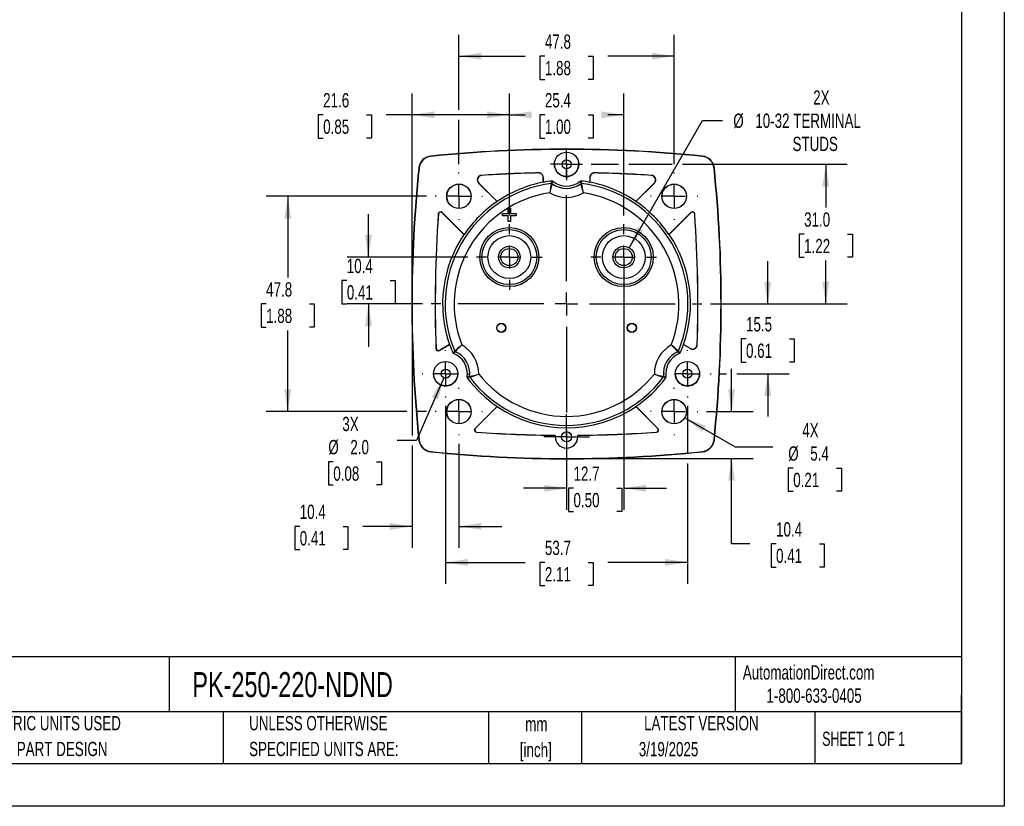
# Model space of a CAD drawing. Header units: millimetres. Extents: x 0 to 419, y 0 to 324.
# Tile 8 of 13: x 200 to 419, y 0 to 175. Entities that reach past the tile are written whole.
import ezdxf

# ---------------------------------------------------------------- set-up
doc = ezdxf.new("R2010")
doc.units = ezdxf.units.MM
doc.header["$LTSCALE"] = 1.5
doc.linetypes.add('CENTERX2', pattern=[20.32, 12.7, -2.54, 2.54, -2.54])
doc.layers.add('CENTER', color=40, linetype='CENTERX2')
doc.layers.add('DIMENSIONS', color=140, linetype='Continuous', lineweight=25)
doc.layers.add('TEXT', color=140, linetype='Continuous', lineweight=25)
doc.styles.add('SLDTEXTSTYLE0', font='TXT', dxfattribs={"width": 0.7})
doc.styles.add('SLDTEXTSTYLE1', font='TXT', dxfattribs={"width": 0.65})
doc.dimstyles.new('SLDDIMSTYLE0', dxfattribs={"dimtxt": 3.237012, "dimasz": 4.953, "dimexe": 0, "dimexo": 0.0625, "dimgap": 0.809253, "dimtad": 0, "dimtih": 1, "dimtoh": 1, "dimrnd": 1e-09, "dimzin": 12, "dimdsep": 46, "dimtxsty": 'SLDTEXTSTYLE0', "dimsah": 1, "dimcen": 0.09, "dimadec": 0, "dimazin": 3, "dimtfac": 1, "dimtofl": 0, "dimtmove": 0, "dimatfit": 3, "dimfxl": 0, "dimfrac": 2, "dimtolj": 1, "dimtzin": 12, "dimarcsym": 0})
doc.dimstyles.new('SLDDIMSTYLE2', dxfattribs={"dimtxt": 3.237012, "dimasz": 4.953, "dimexe": 0, "dimexo": 0.0625, "dimgap": 0.809253, "dimtad": 0, "dimtih": 1, "dimtoh": 1, "dimrnd": 1e-09, "dimzin": 12, "dimdsep": 46, "dimtxsty": 'SLDTEXTSTYLE0', "dimsah": 1, "dimcen": 0.09, "dimadec": 0, "dimazin": 3, "dimtfac": 1, "dimtmove": 0, "dimatfit": 0, "dimfxl": 0, "dimfrac": 2, "dimtolj": 1, "dimtzin": 12, "dimarcsym": 0})
doc.dimstyles.new('SLDDIMSTYLE4', dxfattribs={"dimtxt": 3.237012, "dimasz": 4.953, "dimexe": 0, "dimexo": 0.0625, "dimgap": 0.809253, "dimtad": 0, "dimtih": 1, "dimtoh": 1, "dimrnd": 1e-09, "dimzin": 4, "dimdsep": 46, "dimtxsty": 'SLDTEXTSTYLE0', "dimsah": 1, "dimcen": 0.09, "dimadec": 0, "dimazin": 1, "dimtfac": 1, "dimtofl": 0, "dimtmove": 0, "dimatfit": 3, "dimfxl": 0, "dimfrac": 2, "dimtolj": 1, "dimtzin": 12, "dimarcsym": 0})
doc.dimstyles.new('SLDDIMSTYLE5', dxfattribs={"dimtxt": 3.237012, "dimasz": 4.953, "dimexe": 0, "dimexo": 0.0625, "dimgap": 0.809253, "dimtad": 0, "dimtih": 1, "dimtoh": 1, "dimrnd": 1e-09, "dimzin": 12, "dimdsep": 46, "dimtxsty": 'SLDTEXTSTYLE0', "dimsah": 1, "dimcen": 0, "dimadec": 0, "dimazin": 3, "dimtfac": 1, "dimtofl": 0, "dimtmove": 0, "dimatfit": 3, "dimfxl": 0, "dimfrac": 2, "dimtolj": 1, "dimtzin": 12, "dimarcsym": 0})
doc.dimstyles.new('SLDDIMSTYLE6', dxfattribs={"dimtxt": 3.237012, "dimasz": 4.953, "dimexe": 0, "dimexo": 0.0625, "dimgap": 0.809253, "dimtad": 0, "dimtih": 1, "dimtoh": 1, "dimrnd": 1e-09, "dimzin": 12, "dimdsep": 46, "dimtxsty": 'SLDTEXTSTYLE0', "dimsah": 1, "dimcen": 0, "dimadec": 0, "dimazin": 3, "dimtfac": 1, "dimtofl": 0, "dimtmove": 0, "dimatfit": 3, "dimfxl": 0, "dimfrac": 2, "dimtolj": 1, "dimtzin": 12, "dimarcsym": 0})
doc.dimstyles.new('SLDDIMSTYLE7', dxfattribs={"dimtxt": 3.237012, "dimasz": 4.953, "dimexe": 0, "dimexo": 0.0625, "dimgap": 0.809253, "dimtad": 0, "dimtih": 1, "dimtoh": 1, "dimrnd": 1e-09, "dimzin": 4, "dimdsep": 46, "dimtxsty": 'SLDTEXTSTYLE0', "dimsah": 1, "dimcen": 0, "dimadec": 0, "dimazin": 1, "dimtfac": 1, "dimtofl": 0, "dimtmove": 0, "dimatfit": 3, "dimfxl": 0, "dimfrac": 2, "dimtolj": 1, "dimtzin": 12, "dimarcsym": 0})

# ---------------------------------------------------------------- blocks, each defined once
blk = doc.blocks.new('SW_NOTE_0_1')
at = {"layer": 'TEXT', "color": 0, "linetype": 'CENTERX2', "lineweight": 18, "char_height": 3.175, "attachment_point": 2, "style": 'SLDTEXTSTYLE0'}
for s, insert in [('mm', (4.27, 4.09)), ('[inch]', (4.14, -1.64))]:
    blk.add_mtext(s, dxfattribs=dict(at, insert=insert))
blk = doc.blocks.new('SW_NOTE_0_2')
at = {"layer": 'TEXT', "color": 0, "linetype": 'CENTERX2', "lineweight": 18, "char_height": 3.175, "attachment_point": 1, "style": 'SLDTEXTSTYLE0'}
for s, insert in [('UNLESS OTHERWISE', (0, 4.09)), ('SPECIFIED UNITS ARE:', (0, -1.64))]:
    blk.add_mtext(s, dxfattribs=dict(at, insert=insert))
blk = doc.blocks.new('SW_NOTE_0_6')
at = {"layer": 'TEXT', "color": 0, "linetype": 'CENTERX2', "lineweight": 18, "char_height": 3.175, "attachment_point": 1, "style": 'SLDTEXTSTYLE0'}
for s, insert in [('METRIC UNITS USED', (0, 4.09)), ('FOR PART DESIGN', (0, -1.64))]:
    blk.add_mtext(s, dxfattribs=dict(at, insert=insert))
blk = doc.blocks.new('_D_11')
at = {"layer": 'DIMENSIONS'}
for p, q in [((335.8, 124), (352.11, 152.25)), ((352.11, 152.25), (356.54, 152.25))]:
    blk.add_line(p, q, dxfattribs=at)
blk.add_solid([(335.8, 124), (338.93, 127.91), (337.61, 128.67)], dxfattribs=at)
at = {"layer": 'DIMENSIONS', "char_height": 3.175, "attachment_point": 1, "style": 'SLDTEXTSTYLE0'}
for s, insert in [('2X', (376.67, 158.92)), ('%%c', (358.92, 153.77)), ('10-32 TERMINAL', (363.81, 153.77)), ('STUDS', (372.08, 148.63))]:
    blk.add_mtext(s, dxfattribs=dict(at, insert=insert))
blk = doc.blocks.new('_D_12')
at = {"layer": 'DIMENSIONS'}
for p, q in [((298, 154.64), (298, 171.27)), ((345.8, 142.58), (345.8, 171.27)), ((298, 166.51), (312.7, 166.51)), ((317.09, 166.51), (316, 166.51)), ((316, 166.51), (316, 161.37)), ((326.71, 166.51), (327.79, 166.51)), ((327.79, 166.51), (327.79, 161.37)), ((345.8, 166.51), (331.09, 166.51)), ((316, 161.37), (317.09, 161.37)), ((327.79, 161.37), (326.71, 161.37)), ((298, 142.58), (298, 152.36))]:
    blk.add_line(p, q, dxfattribs=at)
for points in [[(298, 166.51), (302.95, 165.75), (302.95, 167.27)], [(345.8, 166.51), (340.84, 167.27), (340.84, 165.75)]]:
    blk.add_solid(points, dxfattribs=at)
at = {"layer": 'DIMENSIONS', "char_height": 3.175, "attachment_point": 1, "style": 'SLDTEXTSTYLE0'}
for s, insert in [('47.8', (317.09, 171.33)), ('1.88', (317.09, 165.46))]:
    blk.add_mtext(s, dxfattribs=dict(at, insert=insert))
blk = doc.blocks.new('_D_13')
at = {"layer": 'DIMENSIONS'}
for p, q in [((358.54, 87.61), (358.54, 97.14)), ((352.96, 87.61), (363.3, 87.61)), ((323.8, 77.21), (363.3, 77.21)), ((358.54, 58.24), (358.54, 77.21)), ((362.59, 58.24), (358.54, 58.24)), ((368.42, 58.24), (367.34, 58.24)), ((367.34, 58.24), (367.34, 53.09)), ((378.04, 58.24), (379.13, 58.24)), ((379.13, 58.24), (379.13, 53.09)), ((367.34, 53.09), (368.42, 53.09)), ((379.13, 53.09), (378.04, 53.09))]:
    blk.add_line(p, q, dxfattribs=at)
for points in [[(358.54, 87.61), (359.3, 92.57), (357.78, 92.57)], [(358.54, 77.21), (357.78, 72.26), (359.3, 72.26)]]:
    blk.add_solid(points, dxfattribs=at)
at = {"layer": 'DIMENSIONS', "char_height": 3.175, "attachment_point": 1, "style": 'SLDTEXTSTYLE0'}
for s, insert in [('10.4', (368.42, 63.06)), ('0.41', (368.42, 57.19))]:
    blk.add_mtext(s, dxfattribs=dict(at, insert=insert))
blk = doc.blocks.new('_D_14')
at = {"layer": 'DIMENSIONS'}
for p, q in [((287.6, 109.61), (287.6, 82.34)), ((287.6, 80.06), (287.6, 57.38)), ((298, 80.45), (298, 57.38)), ((262.65, 62.14), (261.57, 62.14)), ((261.57, 62.14), (261.57, 57)), ((272.27, 62.14), (273.36, 62.14)), ((273.36, 62.14), (273.36, 57)), ((287.6, 62.14), (276.66, 62.14)), ((298, 62.14), (307.52, 62.14)), ((261.57, 57), (262.65, 57)), ((273.36, 57), (272.27, 57))]:
    blk.add_line(p, q, dxfattribs=at)
for points in [[(287.6, 62.14), (282.64, 62.91), (282.64, 61.38)], [(298, 62.14), (302.95, 61.38), (302.95, 62.91)]]:
    blk.add_solid(points, dxfattribs=at)
at = {"layer": 'DIMENSIONS', "char_height": 3.175, "attachment_point": 1, "style": 'SLDTEXTSTYLE0'}
for s, insert in [('10.4', (262.65, 66.96)), ('0.41', (262.65, 61.09))]:
    blk.add_mtext(s, dxfattribs=dict(at, insert=insert))
blk = doc.blocks.new('_D_15')
at = {"layer": 'DIMENSIONS'}
for p, q in [((334.6, 120.02), (334.6, 65.85)), ((321.9, 79.55), (321.9, 65.85)), ((321.9, 70.61), (312.37, 70.61)), ((323.44, 70.61), (322.35, 70.61)), ((322.35, 70.61), (322.35, 65.47)), ((333.06, 70.61), (334.14, 70.61)), ((334.14, 70.61), (334.14, 65.47)), ((334.6, 70.61), (344.12, 70.61)), ((322.35, 65.47), (323.44, 65.47)), ((334.14, 65.47), (333.06, 65.47))]:
    blk.add_line(p, q, dxfattribs=at)
for points in [[(321.9, 70.61), (316.94, 71.37), (316.94, 69.85)], [(334.6, 70.61), (339.55, 69.85), (339.55, 71.37)]]:
    blk.add_solid(points, dxfattribs=at)
at = {"layer": 'DIMENSIONS', "char_height": 3.175, "attachment_point": 1, "style": 'SLDTEXTSTYLE0'}
for s, insert in [('12.7', (323.44, 75.43)), ('0.50', (323.44, 69.56))]:
    blk.add_mtext(s, dxfattribs=dict(at, insert=insert))
blk = doc.blocks.new('_D_16')
at = {"layer": 'DIMENSIONS'}
for p, q in [((290.83, 135.41), (255.23, 135.41)), ((260, 135.41), (260, 117.38)), ((255.19, 111.51), (254.1, 111.51)), ((254.1, 111.51), (254.1, 106.37)), ((264.81, 111.51), (265.89, 111.51)), ((265.89, 111.51), (265.89, 106.37)), ((254.1, 106.37), (255.19, 106.37)), ((260, 87.61), (260, 105.64)), ((265.89, 106.37), (264.81, 106.37)), ((286.45, 87.61), (255.23, 87.61)), ((290.83, 87.61), (288.74, 87.61))]:
    blk.add_line(p, q, dxfattribs=at)
for points in [[(260, 135.41), (259.23, 130.46), (260.76, 130.46)], [(260, 87.61), (260.76, 92.57), (259.23, 92.57)]]:
    blk.add_solid(points, dxfattribs=at)
at = {"layer": 'DIMENSIONS', "char_height": 3.175, "attachment_point": 1, "style": 'SLDTEXTSTYLE0'}
for s, insert in [('47.8', (255.19, 116.33)), ('1.88', (255.19, 110.46))]:
    blk.add_mtext(s, dxfattribs=dict(at, insert=insert))
blk = doc.blocks.new('_D_17')
at = {"layer": 'DIMENSIONS'}
for p, q in [((327.34, 142.52), (333.45, 142.52)), ((335.74, 142.52), (345.35, 142.52)), ((347.63, 142.52), (384.22, 142.52)), ((379.46, 142.52), (379.46, 132.89)), ((374.65, 127.02), (373.57, 127.02)), ((373.57, 127.02), (373.57, 121.87)), ((384.27, 127.02), (385.36, 127.02)), ((385.36, 127.02), (385.36, 121.87)), ((373.57, 121.87), (374.65, 121.87)), ((379.46, 111.51), (379.46, 121.15)), ((385.36, 121.87), (384.27, 121.87)), ((353.86, 111.51), (384.22, 111.51))]:
    blk.add_line(p, q, dxfattribs=at)
for points in [[(379.46, 142.52), (378.7, 137.57), (380.22, 137.57)], [(379.46, 111.51), (380.22, 116.47), (378.7, 116.47)]]:
    blk.add_solid(points, dxfattribs=at)
at = {"layer": 'DIMENSIONS', "char_height": 3.175, "attachment_point": 1, "style": 'SLDTEXTSTYLE0'}
for s, insert in [('31.0', (374.65, 131.84)), ('1.22', (374.65, 125.97))]:
    blk.add_mtext(s, dxfattribs=dict(at, insert=insert))
blk = doc.blocks.new('_D_18')
at = {"layer": 'DIMENSIONS'}
for p, q in [((366.56, 111.51), (366.56, 121.04)), ((353.86, 111.51), (371.32, 111.51)), ((361.75, 103.77), (360.66, 103.77)), ((360.66, 103.77), (360.66, 98.62)), ((371.37, 103.77), (372.45, 103.77)), ((372.45, 103.77), (372.45, 98.62)), ((360.66, 98.62), (361.75, 98.62)), ((372.45, 98.62), (371.37, 98.62)), ((355.89, 96.02), (357.4, 96.02)), ((359.68, 96.02), (371.32, 96.02)), ((366.56, 96.02), (366.56, 86.5))]:
    blk.add_line(p, q, dxfattribs=at)
for points in [[(366.56, 111.51), (367.32, 116.47), (365.79, 116.47)], [(366.56, 96.02), (365.79, 91.07), (367.32, 91.07)]]:
    blk.add_solid(points, dxfattribs=at)
at = {"layer": 'DIMENSIONS', "char_height": 3.175, "attachment_point": 1, "style": 'SLDTEXTSTYLE0'}
for s, insert in [('15.5', (361.75, 108.59)), ('0.61', (361.75, 102.72))]:
    blk.add_mtext(s, dxfattribs=dict(at, insert=insert))
blk = doc.blocks.new('_D_19')
at = {"layer": 'DIMENSIONS'}
for p, q in [((295.05, 88.88), (295.05, 49.39)), ((348.74, 88.88), (348.74, 78.36)), ((348.74, 76.07), (348.74, 49.39)), ((295.05, 54.15), (312.7, 54.15)), ((317.09, 54.15), (316, 54.15)), ((316, 54.15), (316, 49)), ((326.71, 54.15), (327.79, 54.15)), ((327.79, 54.15), (327.79, 49)), ((348.74, 54.15), (331.09, 54.15)), ((316, 49), (317.09, 49)), ((327.79, 49), (326.71, 49))]:
    blk.add_line(p, q, dxfattribs=at)
for points in [[(295.05, 54.15), (300, 53.39), (300, 54.91)], [(348.74, 54.15), (343.79, 54.91), (343.79, 53.39)]]:
    blk.add_solid(points, dxfattribs=at)
at = {"layer": 'DIMENSIONS', "char_height": 3.175, "attachment_point": 1, "style": 'SLDTEXTSTYLE0'}
for s, insert in [('53.7', (317.09, 58.97)), ('2.11', (317.09, 53.1))]:
    blk.add_mtext(s, dxfattribs=dict(at, insert=insert))
blk = doc.blocks.new('_D_20')
at = {"layer": 'DIMENSIONS'}
for p, q in [((277.91, 121.92), (277.91, 131.45)), ((300, 121.92), (273.15, 121.92)), ((273.1, 116.72), (272.02, 116.72)), ((272.02, 116.72), (272.02, 111.57)), ((282.72, 116.72), (283.81, 116.72)), ((283.81, 116.72), (283.81, 111.57)), ((272.02, 111.57), (273.1, 111.57)), ((289.93, 111.51), (273.15, 111.51)), ((277.91, 111.51), (277.91, 101.99)), ((283.81, 111.57), (282.72, 111.57))]:
    blk.add_line(p, q, dxfattribs=at)
for points in [[(277.91, 121.92), (278.67, 126.88), (277.15, 126.88)], [(277.91, 111.51), (277.15, 106.56), (278.67, 106.56)]]:
    blk.add_solid(points, dxfattribs=at)
at = {"layer": 'DIMENSIONS', "char_height": 3.175, "attachment_point": 1, "style": 'SLDTEXTSTYLE0'}
for s, insert in [('10.4', (273.1, 121.54)), ('0.41', (273.1, 115.67))]:
    blk.add_mtext(s, dxfattribs=dict(at, insert=insert))
blk = doc.blocks.new('_D_21')
at = {"layer": 'DIMENSIONS'}
for p, q in [((309.2, 131.12), (309.2, 158.26)), ((334.6, 131.12), (334.6, 158.26)), ((309.2, 153.5), (312.7, 153.5)), ((317.09, 153.5), (316, 153.5)), ((316, 153.5), (316, 148.35)), ((326.71, 153.5), (327.79, 153.5)), ((327.79, 153.5), (327.79, 148.35)), ((334.6, 153.5), (331.09, 153.5)), ((316, 148.35), (317.09, 148.35)), ((327.79, 148.35), (326.71, 148.35))]:
    blk.add_line(p, q, dxfattribs=at)
for points in [[(309.2, 153.5), (314.15, 152.74), (314.15, 154.26)], [(334.6, 153.5), (329.64, 154.26), (329.64, 152.74)]]:
    blk.add_solid(points, dxfattribs=at)
at = {"layer": 'DIMENSIONS', "char_height": 3.175, "attachment_point": 1, "style": 'SLDTEXTSTYLE0'}
for s, insert in [('25.4', (317.09, 158.32)), ('1.00', (317.09, 152.45))]:
    blk.add_mtext(s, dxfattribs=dict(at, insert=insert))
blk = doc.blocks.new('_D_22')
at = {"layer": 'DIMENSIONS'}
for p, q in [((348.15, 86.25), (359.34, 79.8)), ((359.34, 79.8), (367.67, 79.8)), ((372.23, 75.09), (371.14, 75.09)), ((371.14, 75.09), (371.14, 69.95)), ((381.84, 75.09), (382.93, 75.09)), ((382.93, 75.09), (382.93, 69.95)), ((371.14, 69.95), (372.23, 69.95)), ((382.93, 69.95), (381.84, 69.95))]:
    blk.add_line(p, q, dxfattribs=at)
blk.add_solid([(348.15, 86.25), (352.06, 83.12), (352.82, 84.44)], dxfattribs=at)
at = {"layer": 'DIMENSIONS', "char_height": 3.175, "attachment_point": 1, "style": 'SLDTEXTSTYLE0'}
for s, insert in [('4X', (374.24, 85.06)), ('%%c', (371.13, 79.91)), ('5.4', (376.02, 79.91)), ('0.21', (372.23, 74.04))]:
    blk.add_mtext(s, dxfattribs=dict(at, insert=insert))
blk = doc.blocks.new('_D_23')
at = {"layer": 'DIMENSIONS'}
for p, q in [((287.6, 113.42), (287.6, 158.26)), ((309.2, 131.12), (309.2, 158.26)), ((267.85, 153.5), (266.76, 153.5)), ((266.76, 153.5), (266.76, 148.35)), ((277.47, 153.5), (278.56, 153.5)), ((278.56, 153.5), (278.56, 148.35)), ((287.6, 153.5), (281.86, 153.5)), ((309.2, 153.5), (287.6, 153.5)), ((266.76, 148.35), (267.85, 148.35)), ((278.56, 148.35), (277.47, 148.35))]:
    blk.add_line(p, q, dxfattribs=at)
for points in [[(287.6, 153.5), (292.55, 152.74), (292.55, 154.26)], [(309.2, 153.5), (304.24, 154.26), (304.24, 152.74)]]:
    blk.add_solid(points, dxfattribs=at)
at = {"layer": 'DIMENSIONS', "char_height": 3.175, "attachment_point": 1, "style": 'SLDTEXTSTYLE0'}
for s, insert in [('21.6', (267.85, 158.32)), ('0.85', (267.85, 152.45))]:
    blk.add_mtext(s, dxfattribs=dict(at, insert=insert))
blk = doc.blocks.new('_D_24')
at = {"layer": 'DIMENSIONS'}
for p, q in [((294.65, 95.11), (288.6, 81.2)), ((288.6, 81.2), (284.27, 81.2)), ((270.1, 76.5), (269.01, 76.5)), ((269.01, 76.5), (269.01, 71.36)), ((279.72, 76.5), (280.81, 76.5)), ((280.81, 76.5), (280.81, 71.36)), ((269.01, 71.36), (270.1, 71.36)), ((280.81, 71.36), (279.72, 71.36))]:
    blk.add_line(p, q, dxfattribs=at)
blk.add_solid([(294.65, 95.11), (291.97, 90.87), (293.37, 90.26)], dxfattribs=at)
at = {"layer": 'DIMENSIONS', "char_height": 3.175, "attachment_point": 1, "style": 'SLDTEXTSTYLE0'}
for s, insert in [('3X', (272.11, 86.46)), ('%%c', (269, 81.32)), ('2.0', (273.89, 81.32)), ('0.08', (270.1, 75.45))]:
    blk.add_mtext(s, dxfattribs=dict(at, insert=insert))
blk = doc.blocks.new('SW_CENTERMARKSYMBOL_0')
at = {"layer": 'CENTER', "color": 0}
for p, q in [((0, 5.08), (0, 7.29)), ((0, 0), (0, 2.54)), ((-5.08, 0), (-7.29, 0)), ((0, 0), (-2.54, 0)), ((0, 0), (0, -2.54)), ((0, 0), (2.54, 0)), ((5.08, 0), (7.29, 0)), ((0, -5.08), (0, -7.29))]:
    blk.add_line(p, q, dxfattribs=at)
blk = doc.blocks.new('SW_CENTERMARKSYMBOL_1')
at = {"layer": 'CENTER', "color": 0}
for p, q in [((0, 5.08), (0, 7.29)), ((0, 0), (0, 2.54)), ((-5.08, 0), (-7.29, 0)), ((0, 0), (-2.54, 0)), ((0, 0), (0, -2.54)), ((0, 0), (2.54, 0)), ((5.08, 0), (7.29, 0)), ((0, -5.08), (0, -7.29))]:
    blk.add_line(p, q, dxfattribs=at)
blk = doc.blocks.new('SW_CENTERMARKSYMBOL_2')
at = {"layer": 'CENTER', "color": 0}
for p, q in [((0, 5.08), (0, 5.26)), ((0, 0), (0, 2.54)), ((-5.08, 0), (-5.26, 0)), ((0, 0), (-2.54, 0)), ((0, 0), (0, -2.54)), ((0, 0), (2.54, 0)), ((5.08, 0), (5.26, 0)), ((0, -5.08), (0, -5.26))]:
    blk.add_line(p, q, dxfattribs=at)
blk = doc.blocks.new('SW_CENTERMARKSYMBOL_3')
at = {"layer": 'CENTER', "color": 0}
for p, q in [((0, 5.08), (0, 5.26)), ((0, 0), (0, 2.54)), ((-5.08, 0), (-5.26, 0)), ((0, 0), (-2.54, 0)), ((0, 0), (0, -2.54)), ((0, 0), (2.54, 0)), ((5.08, 0), (5.26, 0)), ((0, -5.08), (0, -5.26))]:
    blk.add_line(p, q, dxfattribs=at)
blk = doc.blocks.new('SW_CENTERMARKSYMBOL_4')
at = {"layer": 'CENTER', "color": 0}
for p, q in [((0, 5.08), (0, 5.26)), ((0, 0), (0, 2.54)), ((-5.08, 0), (-5.26, 0)), ((0, 0), (-2.54, 0)), ((0, 0), (0, -2.54)), ((0, 0), (2.54, 0)), ((5.08, 0), (5.26, 0)), ((0, -5.08), (0, -5.26))]:
    blk.add_line(p, q, dxfattribs=at)
blk = doc.blocks.new('SW_CENTERMARKSYMBOL_5')
at = {"layer": 'CENTER', "color": 0}
for p, q in [((0, 5.08), (0, 5.26)), ((0, 0), (0, 2.54)), ((-5.08, 0), (-5.26, 0)), ((0, 0), (-2.54, 0)), ((0, 0), (0, -2.54)), ((0, 0), (2.54, 0)), ((5.08, 0), (5.26, 0)), ((0, -5.08), (0, -5.26))]:
    blk.add_line(p, q, dxfattribs=at)
blk = doc.blocks.new('SW_CENTERMARKSYMBOL_6')
at = {"layer": 'CENTER', "color": 0}
for p, q in [((0, 5.08), (0, 30.06)), ((0, 0), (0, 2.54)), ((-5.08, 0), (-30.06, 0)), ((0, 0), (-2.54, 0)), ((0, 0), (0, -2.54)), ((0, 0), (2.54, 0)), ((5.08, 0), (30.06, 0)), ((0, -5.08), (0, -30.06))]:
    blk.add_line(p, q, dxfattribs=at)
blk = doc.blocks.new('SW_CENTERMARKSYMBOL_7')
at = {"layer": 'CENTER', "color": 0}
for p, q in [((0, 2.54), (0, 3.54)), ((0, 0), (0, 2.54)), ((-2.54, 0), (-3.54, 0)), ((0, 0), (-2.54, 0)), ((0, 0), (0, -2.54)), ((0, 0), (2.54, 0)), ((2.54, 0), (3.54, 0)), ((0, -2.54), (0, -3.54))]:
    blk.add_line(p, q, dxfattribs=at)
blk = doc.blocks.new('SW_CENTERMARKSYMBOL_8')
at = {"layer": 'CENTER', "color": 0}
for p, q in [((0, 5.08), (0, 5.24)), ((0, 0), (0, 2.54)), ((-5.08, 0), (-5.24, 0)), ((0, 0), (-2.54, 0)), ((0, 0), (0, -2.54)), ((0, 0), (2.54, 0)), ((5.08, 0), (5.24, 0)), ((0, -5.08), (0, -5.24))]:
    blk.add_line(p, q, dxfattribs=at)
blk = doc.blocks.new('SW_CENTERMARKSYMBOL_9')
at = {"layer": 'CENTER', "color": 0}
for p, q in [((0, 2.54), (0, 5.06)), ((0, 0), (0, 2.54)), ((-2.54, 0), (-5.06, 0)), ((0, 0), (-2.54, 0)), ((0, 0), (0, -2.54)), ((0, 0), (2.54, 0)), ((2.54, 0), (5.06, 0)), ((0, -2.54), (0, -5.06))]:
    blk.add_line(p, q, dxfattribs=at)
blk = doc.blocks.new('SW_CENTERMARKSYMBOL_10')
at = {"layer": 'CENTER', "color": 0}
for p, q in [((0, 5.08), (0, 5.24)), ((0, 0), (0, 2.54)), ((-5.08, 0), (-5.24, 0)), ((0, 0), (-2.54, 0)), ((0, 0), (0, -2.54)), ((0, 0), (2.54, 0)), ((5.08, 0), (5.24, 0)), ((0, -5.08), (0, -5.24))]:
    blk.add_line(p, q, dxfattribs=at)

msp = doc.modelspace()

# ---------------------------------------------------------------- linework, layer by layer
at = {"color": 7, "linetype": 'Continuous'}
for p, q in [((419.104, 323.854), (419.104, 0.004)), ((419.104, 0.004), (0.004, 0.004))]:
    msp.add_line(p, q, dxfattribs=at)
for p, q in [((291.728, 144.33), (291.735, 144.262)), ((352.065, 144.33), (352.058, 144.262)), ((324.616, 142.513), (324.606, 142.746)), ((289.079, 141.681), (289.148, 141.674)), ((303.062, 140.048), (303.018, 140.065)), ((315.694, 140.615), (315.675, 140.596)), ((328.118, 140.596), (328.099, 140.615)), ((340.775, 140.065), (340.731, 140.048)), ((354.714, 141.681), (354.645, 141.674)), ((302.42, 138.343), (302.376, 138.36)), ((302.376, 138.36), (306.478, 134.258)), ((306.479, 134.284), (302.42, 138.343)), ((316.697, 139.596), (316.716, 139.616)), ((316.697, 139.596), (316.697, 138.517)), ((316.705, 138.518), (316.716, 138.499)), ((316.716, 138.499), (316.716, 139.616)), ((318.544, 138.258), (318.695, 138.805)), ((318.723, 138.211), (318.881, 138.751)), ((324.912, 138.751), (325.07, 138.211)), ((325.098, 138.805), (325.249, 138.258)), ((327.077, 139.616), (327.097, 139.596)), ((327.077, 139.616), (327.077, 138.499)), ((327.077, 138.499), (327.088, 138.518)), ((327.097, 139.596), (327.097, 138.517)), ((341.373, 138.343), (337.314, 134.284)), ((337.315, 134.258), (341.417, 138.36)), ((341.373, 138.343), (341.417, 138.36)), ((306.472, 134.279), (306.478, 134.258)), ((337.315, 134.258), (337.322, 134.279)), ((293.419, 131.492), (293.435, 131.449)), ((294.271, 131.811), (294.288, 131.768)), ((299.151, 126.932), (294.271, 131.811)), ((294.288, 131.768), (299.112, 126.943)), ((307.697, 131.063), (307.697, 131.563)), ((307.697, 131.563), (307.699, 131.56)), ((307.697, 131.563), (308.947, 131.563)), ((307.699, 131.065), (307.699, 131.56)), ((307.699, 131.56), (308.949, 131.56)), ((308.949, 132.81), (308.947, 132.813)), ((308.947, 132.813), (309.447, 132.813)), ((308.947, 131.563), (308.947, 132.813)), ((308.947, 131.563), (308.949, 131.56)), ((308.949, 132.81), (309.444, 132.81)), ((308.949, 131.56), (308.949, 132.81)), ((309.447, 132.813), (309.444, 132.81)), ((309.444, 132.81), (309.444, 131.56)), ((309.447, 131.563), (309.444, 131.56)), ((309.444, 131.56), (310.694, 131.56)), ((309.447, 132.813), (309.447, 131.563)), ((309.447, 131.563), (310.697, 131.563)), ((310.697, 131.563), (310.694, 131.56)), ((310.694, 131.56), (310.694, 131.065)), ((310.697, 131.563), (310.697, 131.063)), ((349.522, 131.811), (344.642, 126.932)), ((344.681, 126.943), (349.506, 131.768)), ((349.506, 131.768), (349.522, 131.811)), ((350.358, 131.449), (350.374, 131.492)), ((307.697, 131.063), (307.699, 131.065)), ((308.947, 131.063), (307.697, 131.063)), ((308.949, 131.065), (307.699, 131.065)), ((308.947, 131.063), (308.949, 131.065)), ((308.947, 129.813), (308.947, 131.063)), ((308.947, 129.813), (308.949, 129.815)), ((309.447, 129.813), (308.947, 129.813)), ((308.949, 129.815), (308.949, 131.065)), ((309.444, 129.815), (308.949, 129.815)), ((310.694, 131.065), (309.444, 131.065)), ((309.444, 131.065), (309.444, 129.815)), ((309.447, 131.063), (309.444, 131.065)), ((309.447, 129.813), (309.444, 129.815)), ((310.697, 131.063), (309.447, 131.063)), ((309.447, 131.063), (309.447, 129.813)), ((310.697, 131.063), (310.694, 131.065)), ((299.151, 126.932), (299.112, 126.943)), ((344.681, 126.943), (344.642, 126.932)), ((292.916, 101.634), (292.897, 101.601)), ((293.647, 101.185), (295.935, 102.506)), ((293.665, 101.218), (293.647, 101.185)), ((295.895, 102.505), (293.665, 101.218)), ((295.895, 102.505), (295.935, 102.506)), ((296.66, 100.639), (297.058, 101.044)), ((296.799, 100.505), (297.188, 100.912)), ((346.605, 100.912), (346.994, 100.505)), ((346.735, 101.044), (347.133, 100.639)), ((347.858, 102.506), (347.898, 102.505)), ((347.858, 102.506), (349.424, 101.602)), ((349.406, 101.635), (347.898, 102.505)), ((349.406, 101.635), (349.424, 101.602)), ((350.923, 102.437), (350.905, 102.47)), ((297.769, 96.013), (297.759, 96.246)), ((351.463, 96.013), (351.453, 96.246)), ((300.361, 95.415), (299.815, 95.282)), ((300.411, 95.237), (299.862, 95.095)), ((343.932, 95.095), (343.382, 95.237)), ((343.978, 95.282), (343.432, 95.415)), ((306.478, 88.767), (301.598, 83.888)), ((301.641, 83.904), (306.466, 88.729)), ((306.466, 88.729), (306.478, 88.767)), ((337.327, 88.729), (337.315, 88.767)), ((342.195, 83.888), (337.315, 88.767)), ((337.327, 88.729), (342.152, 83.904)), ((301.598, 83.888), (301.641, 83.904)), ((342.152, 83.904), (342.195, 83.888)), ((289.148, 81.351), (289.079, 81.344)), ((301.917, 83.035), (301.961, 83.051)), ((319.397, 82.374), (319.377, 82.355)), ((319.377, 82.355), (319.377, 82.013)), ((319.377, 82.013), (319.397, 82.013)), ((319.397, 82.013), (319.397, 82.374)), ((324.416, 82.355), (324.397, 82.374)), ((324.397, 82.374), (324.397, 82.013)), ((324.397, 82.013), (324.416, 82.013)), ((324.416, 82.013), (324.416, 82.355)), ((341.833, 83.051), (341.876, 83.035)), ((354.714, 81.344), (354.645, 81.351)), ((291.728, 78.695), (291.735, 78.764)), ((352.065, 78.695), (352.058, 78.764))]:
    msp.add_line(p, q)
at = {"flags": 128}
for points in [[(324.486, 141.683), (324.577, 142.053), (324.616, 142.513)], [(297.639, 95.183), (297.73, 95.553), (297.769, 96.013)], [(351.333, 95.183), (351.423, 95.553), (351.463, 96.013)]]:
    msp.add_lwpolyline(points, dxfattribs=at)
for centre, radius in [((321.897, 142.524), 2.7), ((321.897, 142.524), 1), ((297.997, 135.413), 2.719), ((297.997, 135.413), 2.7), ((345.797, 135.413), 2.719), ((345.797, 135.413), 2.7), ((309.197, 121.913), 6.558), ((309.197, 121.913), 6.1), ((334.597, 121.913), 6.558), ((334.597, 121.913), 6.1), ((309.197, 121.924), 4.75), ((334.597, 121.924), 4.75), ((309.197, 121.924), 2.4), ((309.197, 121.924), 1.9), ((334.597, 121.924), 2.4), ((334.597, 121.924), 1.9), ((307.397, 106.211), 1.015), ((307.397, 106.211), 0.95), ((336.397, 106.211), 1.015), ((336.397, 106.211), 0.95), ((295.05, 96.024), 2.7), ((348.743, 96.024), 2.7), ((295.05, 96.024), 1), ((348.743, 96.024), 1), ((297.997, 87.613), 2.719), ((297.997, 87.613), 2.7), ((345.797, 87.613), 2.719), ((345.797, 87.613), 2.7), ((321.897, 82.013), 1.111), ((321.897, 82.013), 1.1)]:
    msp.add_circle(centre, radius)
for centre, radius, start, end in [((292.032, 141.377), 2.969, 95.88836, 174.11164), ((321.897, -148.187), 294.069, 84.11164, 95.88836), ((321.897, -148.187), 294, 84.11164, 95.88836), ((351.761, 141.377), 2.969, 5.88836, 84.11164), ((292.032, 141.377), 2.9, 95.88836, 174.11164), ((321.897, 142.513), 2.7, 179.88574, 0), ((351.761, 141.377), 2.9, 5.88836, 84.11164), ((581.597, 111.513), 294.069, 174.11164, 185.88836), ((581.597, 111.513), 294, 174.11164, 185.88836), ((303.083, 139.067), 1, 93.74164, 225.0049), ((303.127, 139.05), 1, 93.73301, 225.00498), ((321.897, -148.237), 288.919, 91.23006, 93.74645), ((321.897, -148.237), 288.9, 91.23397, 93.73802), ((315.697, 139.596), 1, 359.99935, 91.23463), ((315.716, 139.616), 1, 359.99933, 91.23073), ((328.077, 139.616), 1, 88.76927, 180.00067), ((328.097, 139.596), 1, 88.76537, 180.00065), ((321.897, -148.237), 288.919, 86.25355, 88.76994), ((321.897, -148.237), 288.9, 86.26198, 88.76603), ((340.666, 139.05), 1, 314.99503, 86.26693), ((340.71, 139.067), 1, 314.99515, 86.25849), ((62.197, 111.513), 294, 354.11164, 5.88836), ((62.197, 111.513), 294.069, 354.11164, 5.88836), ((321.897, 111.513), 26.955, 97.14505, 202.85495), ((321.897, 111.513), 27.5, 100.88122, 124.11878), ((321.897, 111.513), 27.479, 96.68982, 100.86738), ((350.684, 131.289), 32.887, 167.7661, 171.43529), ((342.884, 130.443), 25.379, 162.17591, 166.91861), ((318.575, 138.01), 0.25, 53.59047, 97.13786), ((318.725, 138.556), 0.25, 51.27825, 96.69007), ((321.897, 142.513), 5.345, 233.58327, 306.41673), ((321.897, 142.513), 4.821, 231.2785, 308.7215), ((325.069, 138.556), 0.25, 83.30993, 128.72175), ((325.218, 138.01), 0.25, 82.86261, 126.40953), ((300.79, 130.41), 25.503, 13.09287, 17.81261), ((321.897, 111.513), 27.479, 79.13262, 83.31018), ((321.897, 111.513), 26.955, 337.14505, 82.85495), ((293.04, 131.277), 32.957, 8.56858, 12.23003), ((321.897, 111.513), 27.5, 55.88122, 79.11878), ((321.896, 111.513), 24.955, 98.60159, 201.39841), ((321.897, 142.513), 7.345, 239.45506, 300.54494), ((321.897, 111.513), 24.955, 338.60159, 81.39841), ((321.897, 111.513), 27.479, 124.13262, 145.86738), ((321.897, 111.513), 27.479, 34.13262, 55.86738), ((581.647, 111.513), 288.919, 176.03468, 181.96598), ((581.647, 111.513), 288.9, 176.04306, 181.95963), ((293.918, 131.458), 0.5, 44.99513, 176.03956), ((293.934, 131.414), 0.5, 44.99513, 176.04794), ((349.859, 131.414), 0.5, 3.95206, 135.00487), ((349.875, 131.458), 0.5, 3.96044, 135.00487), ((62.147, 111.513), 288.9, 358.20623, 3.95694), ((62.147, 111.513), 288.919, 358.19984, 3.96532), ((321.897, 111.513), 27.517, 145.89274, 199.10726), ((321.897, 111.513), 27.517, 340.89274, 34.10726), ((293.397, 101.618), 0.5, 181.96359, 300.00239), ((293.415, 101.651), 0.5, 181.95724, 300.00239), ((321.897, 111.513), 27.479, 199.13262, 203.31018), ((296.89, 100.738), 0.25, 203.30993, 248.72175), ((319.208, 76.641), 32.957, 128.56858, 132.23003), ((297.288, 101.141), 0.25, 202.86261, 246.40953), ((316.084, 83.785), 25.503, 133.09287, 137.81261), ((295.05, 96.013), 5.345, 353.58327, 66.41673), ((295.05, 96.013), 7.345, 359.45506, 60.54494), ((348.743, 96.013), 7.345, 119.45506, 180.54494), ((348.743, 96.013), 5.345, 113.58327, 186.41673), ((327.797, 83.872), 25.379, 42.17591, 46.91861), ((324.63, 76.694), 32.887, 47.7661, 51.43529), ((346.505, 101.141), 0.25, 293.59047, 337.13786), ((346.903, 100.738), 0.25, 291.27825, 336.69007), ((321.897, 111.513), 27.479, 336.68982, 340.86738), ((349.906, 102.501), 1, 239.99757, 358.20864), ((349.924, 102.468), 1, 239.99763, 358.20226), ((295.05, 96.013), 4.821, 351.2785, 68.7215), ((348.743, 96.013), 4.821, 111.2785, 188.7215), ((295.05, 96.013), 2.7, 179.88584, 0), ((300.062, 95.244), 0.25, 171.27825, 216.69007), ((321.897, 111.513), 27.479, 216.68982, 235.86738), ((300.61, 95.387), 0.25, 173.59047, 217.13786), ((295.009, 120.224), 25.379, 282.17591, 286.91861), ((290.376, 126.555), 32.887, 287.7661, 291.43529), ((321.897, 111.513), 26.955, 217.14505, 322.85495), ((321.897, 111.512), 24.955, 218.60159, 321.39841), ((321.897, 111.513), 27.479, 304.13262, 323.31018), ((353.441, 126.621), 32.957, 248.56858, 252.23003), ((348.815, 120.343), 25.503, 253.09287, 257.81261), ((343.183, 95.387), 0.25, 322.86261, 6.40953), ((343.731, 95.244), 0.25, 323.30993, 8.72175), ((348.743, 96.013), 2.7, 179.88582, 0), ((321.897, 111.513), 27.517, 235.89274, 304.10726), ((301.952, 83.534), 0.5, 134.99513, 266.03956), ((301.995, 83.55), 0.5, 134.99513, 266.04794), ((341.798, 83.55), 0.5, 273.95206, 45.00487), ((341.842, 83.534), 0.5, 273.96044, 45.00487), ((292.032, 81.649), 2.969, 185.88836, 264.11164), ((292.032, 81.649), 2.9, 185.88836, 264.11164), ((321.897, 371.263), 288.919, 266.03468, 269.50041), ((321.897, 371.263), 288.9, 266.04306, 269.50418), ((321.897, 82.013), 2.519, 180, 0), ((321.897, 82.013), 2.5, 180, 0), ((321.897, 371.263), 288.9, 270.49582, 273.95694), ((321.897, 371.263), 288.919, 270.49959, 273.96532), ((351.761, 81.649), 2.9, 275.88836, 354.11164), ((351.761, 81.649), 2.969, 275.88836, 354.11164), ((321.897, 371.213), 294, 264.11164, 275.88836), ((321.897, 371.213), 294.069, 264.11164, 275.88836)]:
    msp.add_arc(centre, radius, start, end)
at = {"layer": 'TEXT'}
for p, q in [((409.575, 314.325), (409.575, 9.525)), ((409.575, 33.189), (9.525, 33.189)), ((233.638, 33.189), (233.638, 20.955)), ((359.363, 33.189), (359.363, 20.955)), ((409.575, 9.525), (409.575, 24.765)), ((409.575, 20.955), (9.525, 20.955)), ((245.67, 20.955), (245.67, 9.525)), ((304.536, 20.955), (304.536, 9.525)), ((325.218, 20.955), (325.218, 9.525)), ((377.023, 20.955), (377.023, 9.525)), ((9.525, 9.525), (409.575, 9.525))]:
    msp.add_line(p, q, dxfattribs=at)

# ---------------------------------------------------------------- block references
at = {"layer": 'CENTER'}
for name, p in [('SW_CENTERMARKSYMBOL_7', (321.897, 142.524)), ('SW_CENTERMARKSYMBOL_6', (321.897, 111.513)), ('SW_CENTERMARKSYMBOL_3', (297.997, 135.413)), ('SW_CENTERMARKSYMBOL_2', (345.797, 135.413)), ('SW_CENTERMARKSYMBOL_0', (309.197, 121.924)), ('SW_CENTERMARKSYMBOL_1', (334.597, 121.924)), ('SW_CENTERMARKSYMBOL_10', (295.05, 96.024)), ('SW_CENTERMARKSYMBOL_8', (348.743, 96.024)), ('SW_CENTERMARKSYMBOL_4', (297.997, 87.613)), ('SW_CENTERMARKSYMBOL_5', (345.797, 87.613)), ('SW_CENTERMARKSYMBOL_9', (321.897, 82.013))]:
    msp.add_blockref(name, p, dxfattribs=at)
at = {"layer": 'TEXT', "linetype": 'CENTERX2', "lineweight": 18}
for name, p in [('SW_NOTE_0_6', (192.718, 15.953)), ('SW_NOTE_0_2', (251.412, 15.953)), ('SW_NOTE_0_1', (310.929, 15.751))]:
    msp.add_blockref(name, p, dxfattribs=at)

# ---------------------------------------------------------------- texts
for s, insert, char_height, attachment_point, style in [('AutomationDirect.com', (361.042, 31.315), 3.175, 1, 'SLDTEXTSTYLE0'), ('PK-250-220-NDND', (238.812, 29.79), 5.55625, 1, 'SLDTEXTSTYLE0'), ('1-800-633-0405', (366.287, 26.156), 3.175, 1, 'SLDTEXTSTYLE0'), ('LATEST VERSION', (351.828, 20.046), 3.175, 2, 'SLDTEXTSTYLE0'), ('SHEET 1 OF 1', (378.662, 16.577), 3.175, 1, 'SLDTEXTSTYLE1'), ('3/19/2025', (344.552, 14.271), 3.175, 2, 'SLDTEXTSTYLE0')]:
    msp.add_mtext(s, dxfattribs=dict(at, insert=insert, char_height=char_height, attachment_point=attachment_point, style=style))

# ---------------------------------------------------------------- dimensions: what is measured, and where the dimension line sits
at = {"layer": 'DIMENSIONS'}
for base, p1, p2, dimstyle, picture, middle in [((297.997, 166.51), (345.797, 140.672), (297.997, 140.672), 'SLDDIMSTYLE0', '_D_12', (321.897, 166.51)), ((287.597, 153.499), (309.197, 129.214), (287.597, 111.513), 'SLDDIMSTYLE0', '_D_23', (272.66, 153.499)), ((334.597, 153.499), (309.197, 129.214), (334.597, 129.214), 'SLDDIMSTYLE0', '_D_21', (321.897, 153.499)), ((334.597, 70.611), (321.897, 81.455), (334.597, 121.924), 'SLDDIMSTYLE2', '_D_15', (328.247, 70.611)), ((287.597, 62.144), (297.997, 82.354), (287.597, 111.513), 'SLDDIMSTYLE2', '_D_14', (267.463, 62.144)), ((295.05, 54.148), (348.743, 90.784), (295.05, 90.784), 'SLDDIMSTYLE0', '_D_19', (321.897, 54.148))]:
    dim = msp.add_linear_dim(base=base, p1=p1, p2=p2, dimstyle=dimstyle, dxfattribs=at)
    dim.commit()
    dim.dimension.update_dxf_attribs({"geometry": picture, "text_midpoint": middle, "dimtype": 160})
dim = msp.add_diameter_dim_2p(p1=(333.397, 119.845), p2=(335.797, 124.002), text='2X\\P%%c10-32 TERMINAL\\PSTUDS', dimstyle='SLDDIMSTYLE5', override={"dimpost": '<>'}, dxfattribs=at)
dim.commit()
dim.dimension.update_dxf_attribs({"geometry": '_D_11', "text_midpoint": (379.462, 152.253), "dimtype": 163})
for base, p1, p2, dimstyle, picture, middle in [((379.462, 111.513), (325.437, 142.524), (351.954, 111.513), 'SLDDIMSTYLE4', '_D_17', (379.462, 127.018)), ((259.997, 87.613), (292.737, 135.413), (292.737, 87.613), 'SLDDIMSTYLE0', '_D_16', (259.997, 111.513)), ((277.912, 121.924), (291.839, 111.513), (301.907, 121.924), 'SLDDIMSTYLE2', '_D_20', (277.912, 116.718)), ((366.556, 96.024), (351.954, 111.513), (353.983, 96.024), 'SLDDIMSTYLE2', '_D_18', (366.556, 103.768)), ((358.539, 77.213), (351.056, 87.613), (321.897, 77.213), 'SLDDIMSTYLE2', '_D_13', (358.539, 58.238))]:
    dim = msp.add_linear_dim(base=base, p1=p1, p2=p2, angle=90, dimstyle=dimstyle, dxfattribs=at)
    dim.commit()
    dim.dimension.update_dxf_attribs({"geometry": picture, "text_midpoint": middle, "dimtype": 160})
for p1, p2, text, dimstyle, picture, middle in [((295.449, 96.94), (294.651, 95.107), '3X\\P<>', 'SLDDIMSTYLE7', '_D_24', (274.91, 79.073)), ((343.442, 88.972), (348.151, 86.253), '4X\\P<>', 'SLDDIMSTYLE6', '_D_22', (377.035, 77.667))]:
    dim = msp.add_diameter_dim_2p(p1=p1, p2=p2, text=text, dimstyle=dimstyle, dxfattribs=at)
    dim.commit()
    dim.dimension.update_dxf_attribs({"geometry": picture, "text_midpoint": middle, "dimtype": 163})

doc.saveas('drawing.dxf')
